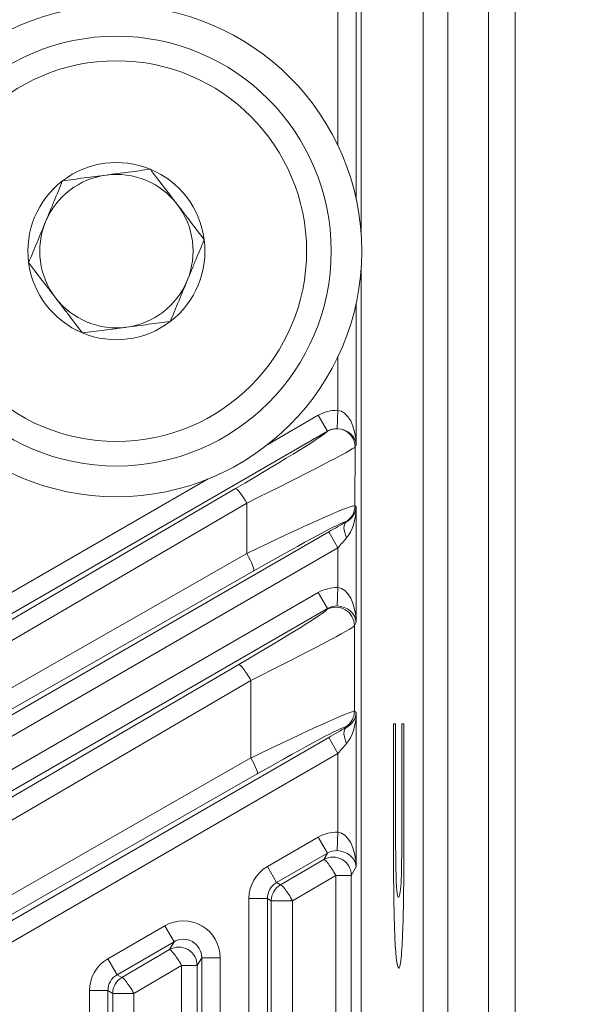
# Model space of a CAD drawing. Header units: millimetres. Extents: x 4 to 836, y 5 to 589.
# Tile 136 of 153: x 716.53 to 725.91, y 331.33 to 347.37. Entities that reach past the tile are written whole.
import ezdxf

# ---------------------------------------------------------------- set-up
doc = ezdxf.new("R2010")
doc.units = ezdxf.units.MM
doc.layers.add('1', color=7, linetype='Continuous', true_color=0xffffff)
doc.styles.add('ideas_simplex', font='simplex.shx')
doc.dimstyles.get("Standard").update_dxf_attribs({"dimtxt": 0.18, "dimasz": 0.18, "dimexe": 0.18, "dimexo": 0.0625, "dimgap": 0.09, "dimtad": 0, "dimtih": 1, "dimtoh": 1, "dimdec": 4, "dimzin": 0, "dimdsep": 46, "dimtxsty": 'Standard', "dimcen": 0.09, "dimadec": 0, "dimazin": 0, "dimtfac": 1, "dimtdec": 4, "dimtofl": 0, "dimtmove": 0, "dimatfit": 3, "dimfxl": 1, "dimtolj": 1, "dimtzin": 0, "dimarcsym": 0})

# ---------------------------------------------------------------- blocks, each defined once
blk = doc.blocks.new('_U4')
at = {"layer": '1', "color": 27, "lineweight": 13}
blk.add_line((785.54537, 308.75902), (785.54537, 341.973984), dxfattribs=at)
at = {"layer": '1', "color": 87, "lineweight": 25}
for p, q in [((784.04537, 340.316484), (778.42037, 340.316484)), ((778.42037, 340.316484), (778.42037, 338.816484)), ((784.04537, 338.816484), (784.04537, 340.316484)), ((778.42037, 333.551484), (778.42037, 332.051484)), ((784.04537, 332.051484), (784.04537, 333.551484)), ((778.42037, 332.051484), (784.04537, 332.051484))]:
    blk.add_line(p, q, dxfattribs=at)
at = {"layer": '1', "color": 152, "lineweight": 13}
for p, q in [((707.442812, 326.43669), (787.54537, 326.43669)), ((707.442812, 308.75902), (787.54537, 308.75902))]:
    blk.add_line(p, q, dxfattribs=at)
at = {"layer": '1', "color": 27, "lineweight": 18}
for points in [[(785.54537, 326.43669), (786.074351, 323.436691), (785.016389, 323.436688)], [(785.54537, 308.75902), (785.016389, 311.759018), (786.074351, 311.759022)]]:
    blk.add_solid(points, dxfattribs=at)
at = {"layer": '1', "color": 87, "linetype": 'Continuous', "lineweight": 25, "char_height": 3, "attachment_point": 7, "rotation": 90, "line_spacing_factor": 1.204819, "style": 'ideas_simplex'}
for s, insert in [('\\W1.2097;17,7', (776.57937, 330.528984)), ('\\W1.4583;.7', (783.89187, 333.498984))]:
    blk.add_mtext(s, dxfattribs=dict(at, insert=insert))
blk = doc.blocks.new('_U7')
at = {"layer": '1', "color": 152, "lineweight": 13}
for p, q in [((727.832774, 357.09793), (811.109585, 357.09793)), ((708.853977, 241.643112), (811.109585, 241.643112))]:
    blk.add_line(p, q, dxfattribs=at)
at = {"layer": '1', "color": 27, "lineweight": 13}
blk.add_line((809.109585, 241.643112), (809.109585, 357.09793), dxfattribs=at)
at = {"layer": '1', "color": 87, "lineweight": 25}
for p, q in [((807.609585, 306.473021), (801.984585, 306.473021)), ((801.984585, 306.473021), (801.984585, 304.973021)), ((807.609585, 304.973021), (807.609585, 306.473021)), ((801.984585, 293.768021), (801.984585, 292.268021)), ((807.609585, 292.268021), (807.609585, 293.768021)), ((801.984585, 292.268021), (807.609585, 292.268021))]:
    blk.add_line(p, q, dxfattribs=at)
at = {"layer": '1', "color": 27, "lineweight": 18}
for points in [[(809.109585, 357.09793), (809.638566, 354.097932), (808.580604, 354.097928)], [(809.109585, 241.643112), (808.580604, 244.64311), (809.638566, 244.643114)]]:
    blk.add_solid(points, dxfattribs=at)
at = {"layer": '1', "color": 87, "linetype": 'Continuous', "lineweight": 25, "char_height": 3, "attachment_point": 7, "rotation": 90, "line_spacing_factor": 1.204819, "style": 'ideas_simplex'}
for s, insert in [('\\W1.1692;115,5', (800.143585, 292.230521)), ('\\W1.2097;4.55', (807.456085, 293.715521))]:
    blk.add_mtext(s, dxfattribs=dict(at, insert=insert))
blk = doc.blocks.new('_U13')
at = {"layer": '1', "color": 27, "lineweight": 13}
for p, q in [((701.028785, 317.780455), (730.248831, 382.403298)), ((730.248831, 382.403298), (732.248831, 382.403298))]:
    blk.add_line(p, q, dxfattribs=at)
at = {"layer": '1', "color": 152, "lineweight": 13}
blk.add_arc((704.942812, 326.43669), 2, 20.669286, 23.659751, dxfattribs=at)
at = {"layer": '1', "color": 27, "lineweight": 18}
for points in [[(705.766818, 328.259055), (706.520827, 331.210542), (707.484825, 330.774662)], [(704.118806, 324.614324), (703.364796, 321.662837), (702.400798, 322.098717)]]:
    blk.add_solid(points, dxfattribs=at)
at = {"layer": '1', "color": 87, "linetype": 'Continuous', "lineweight": 25, "char_height": 3, "attachment_point": 7, "line_spacing_factor": 1.204819, "style": 'ideas_simplex'}
for s, insert in [('\\W1.2776;N°5', (743.147831, 380.038298)), ('\\W0.9188;M', (733.907831, 380.038298)), ('\\W1.0208;4', (737.477831, 380.038298)), ('\\W0.9425;DEPTH 6mm', (729.617831, 374.038298))]:
    blk.add_mtext(s, dxfattribs=dict(at, insert=insert))

msp = doc.modelspace()

# ---------------------------------------------------------------- linework, layer by layer
at = {"layer": '1', "color": 143, "linetype": 'Continuous', "lineweight": 13}
for p, q in [((724.168, 265.064), (724.168, 348.132)), ((724.601, 348.132), (724.601, 265.064))]:
    msp.add_line(p, q, dxfattribs=at)
at = {"layer": '1', "color": 252, "linetype": 'Continuous', "lineweight": 18}
msp.add_line((723.104, 347.847), (723.104, 268.213), dxfattribs=at)
at = {"layer": '1', "color": 143, "linetype": 'Continuous', "lineweight": 18}
msp.add_line((723.504, 347.93), (723.504, 265.265), dxfattribs=at)
at = {"layer": '1', "color": 27, "linetype": 'Continuous', "lineweight": 13}
for p, q in [((721.714, 345.32), (721.714, 347.556)), ((722.014, 347.556), (722.014, 344.441)), ((722.014, 342.755), (722.014, 340.44)), ((721.714, 341.005), (721.714, 341.876)), ((720.571, 340.449), (721.394, 340.924)), ((721.544, 340.665), (721.394, 340.924)), ((721.714, 341.005), (721.704, 340.705)), ((721.544, 340.665), (710.326, 334.188)), ((722.014, 340.44), (721.994, 340.406)), ((721.994, 340.406), (721.992, 339.448)), ((710.176, 334.448), (719.597, 339.887)), ((710.383, 334.089), (720.045, 339.731)), ((720.23, 339.494), (710.569, 333.852)), ((720.228, 338.673), (720.23, 339.494)), ((721.992, 339.448), (722.014, 339.435)), ((722.014, 339.435), (722.014, 337.554)), ((721.846, 339.186), (721.842, 339.188)), ((709.499, 332.06), (721.564, 339.026)), ((721.564, 339.026), (721.714, 338.766)), ((709.323, 332.449), (720.228, 338.673)), ((721.714, 338.766), (709.649, 331.8)), ((721.714, 338.118), (721.714, 338.766)), ((720.342, 338.391), (709.437, 332.167)), ((710.409, 331.696), (721.394, 338.038)), ((721.394, 338.038), (721.544, 337.778)), ((721.714, 338.118), (721.704, 337.819)), ((721.544, 337.778), (710.559, 331.436)), ((721.533, 337.758), (721.544, 337.778)), ((722.014, 337.554), (721.982, 337.499)), ((721.982, 337.499), (721.982, 336.105)), ((710.619, 331.332), (720.1, 336.866)), ((720.296, 336.606), (710.816, 331.072)), ((720.296, 335.343), (720.296, 336.606)), ((721.982, 336.105), (722.014, 336.086)), ((722.014, 336.086), (722.014, 333.57)), ((721.846, 335.837), (721.832, 335.845)), ((711.894, 330.094), (721.564, 335.677)), ((721.564, 335.677), (721.714, 335.417)), ((711.675, 330.42), (720.296, 335.343)), ((721.714, 335.417), (712.043, 329.834)), ((721.714, 334.134), (721.714, 335.417)), ((720.399, 335.083), (711.778, 330.16)), ((720.564, 333.575), (721.394, 334.054)), ((721.394, 334.054), (721.544, 333.794)), ((721.714, 334.134), (721.704, 333.835)), ((721.544, 333.794), (720.714, 333.315)), ((721.484, 333.69), (721.544, 333.794)), ((720.564, 333.575), (720.714, 333.315)), ((720.778, 333.278), (721.484, 333.69)), ((722.014, 333.57), (721.933, 333.43)), ((721.681, 333.43), (720.975, 333.018)), ((721.933, 333.43), (721.681, 333.43)), ((721.681, 301.766), (721.681, 333.43)), ((721.933, 333.43), (721.933, 301.766)), ((720.714, 333.315), (720.778, 333.278)), ((720.264, 333.055), (720.564, 333.055)), ((720.264, 302.14), (720.264, 333.055)), ((720.564, 333.055), (720.564, 302.14)), ((720.628, 333.018), (720.564, 333.055)), ((720.975, 333.018), (720.628, 333.018)), ((720.628, 302.177), (720.628, 333.018)), ((720.975, 333.018), (720.975, 302.177)), ((717.964, 332.074), (718.894, 332.611)), ((718.894, 332.611), (719.044, 332.351)), ((719.044, 332.351), (718.114, 331.814)), ((718.97, 332.222), (719.044, 332.351)), ((718.193, 331.769), (718.97, 332.222)), ((717.964, 332.074), (718.114, 331.814)), ((719.167, 331.963), (718.389, 331.509)), ((719.42, 331.963), (719.167, 331.963)), ((719.167, 303.233), (719.167, 331.963)), ((719.494, 332.091), (719.42, 331.963)), ((719.42, 331.963), (719.42, 303.233)), ((719.794, 332.091), (719.494, 332.091)), ((719.494, 303.104), (719.494, 332.091)), ((719.794, 332.091), (719.794, 303.104)), ((718.114, 331.814), (718.193, 331.769)), ((717.964, 331.554), (717.664, 331.554)), ((717.664, 303.641), (717.664, 331.554)), ((717.964, 331.554), (717.964, 303.641)), ((718.043, 331.509), (717.964, 331.554)), ((718.389, 331.509), (718.043, 331.509)), ((718.043, 303.687), (718.043, 331.509)), ((718.389, 331.509), (718.389, 303.687))]:
    msp.add_line(p, q, dxfattribs=at)
at = {"layer": '1', "color": 27, "linetype": 'Continuous', "lineweight": 18}
for p, q in [((722.095, 343.868), (722.095, 347.585)), ((722.095, 291.87), (722.095, 343.326)), ((721.544, 340.665), (721.394, 340.924))]:
    msp.add_line(p, q, dxfattribs=at)
at = {"layer": '1', "color": 9, "linetype": 'Continuous', "lineweight": 18}
for radius in [4, 3.5]:
    msp.add_circle((718.104, 343.598), radius, dxfattribs=at)
at = {"layer": '1', "color": 9, "linetype": 'Continuous', "lineweight": 13}
msp.add_circle((718.104, 343.598), 3.1, dxfattribs=at)
at = {"layer": '1', "color": 9, "linetype": 'Continuous', "lineweight": 18}
for radius, start, end in [(1.443, 67.4773, 127.4773), (1.443, 7.4773, 67.4773), (1.25, 97.4773, 157.4773), (1.25, 37.4773, 97.4773), (1.443, 127.4773, 187.4773), (1.25, 337.4773, 37.4773), (1.25, 157.4773, 217.4773), (1.443, 307.4773, 7.4773), (1.443, 187.4773, 247.4773), (1.25, 277.4773, 337.4773), (1.25, 217.4773, 277.4773), (1.443, 247.4773, 307.4773)]:
    msp.add_arc((718.104, 343.598), radius, start, end, dxfattribs=at)
at = {"layer": '1', "color": 27, "linetype": 'Continuous', "lineweight": 13}
for centre, major_axis, ratio, start_param, end_param in [((721.693, 340.404), (-0.301, -0.521), 0.99757, 3.631339, 4.18789), ((721.714, 340.44), (-0.015, 0.565), 0.530559, 4.6987, 6.234589), ((719.843, 339.683), (-1.702, -0.987), 0.030323, 1.671841, 3.079192), ((721.714, 340.44), (-0.293, 0.074), 0.867936, 3.425916, 4.937236), ((721.695, 340.406), (-0.26, 0.15), 0.99757, 3.666246, 5.177565), ((719.993, 339.423), (-2.003, -0.986), 0.0184, 1.680415, 3.097462), ((720.195, 339.471), (-0.151, 0.259), 0.141113, 4.718706, 6.247926), ((719.99, 338.466), (-2.002, -0.981), 0.036972, 3.158375, 4.575422), ((721.692, 339.448), (-0.15, -0.26), 0.999188, 1.047549, 2.094043), ((721.714, 339.435), (-0.267, -0.15), 0.922186, 1.549448, 2.595942), ((721.714, 339.435), (-0.014, -0.588), 0.509647, 0.536561, 1.583056), ((720.14, 338.206), (-1.702, -0.981), 0.030229, 3.159077, 4.576124), ((721.564, 339.001), (-0.6, -0.347), 0.030233, 4.205519, 4.694914), ((721.996, 338.926), (0.146, -0.262), 0.422034, 3.180098, 4.481958), ((721.714, 338.742), (-0.3, -0.347), 0.034508, 4.183058, 4.672453), ((720.192, 338.65), (0.149, -0.261), 0.141045, 0.035259, 1.578517), ((721.693, 337.517), (0.301, 0.521), 0.99757, 0.489746, 1.046143), ((721.714, 337.554), (-0.015, 0.565), 0.530559, 4.6987, 6.234589), ((719.834, 336.78), (-1.7, -0.983), 0.030233, 1.710401, 3.089211), ((721.683, 337.499), (0.26, -0.15), 0.99757, 0.524653, 2.61694), ((721.693, 337.517), (-0.151, -0.262), 0.992751, 3.631339, 4.187736), ((721.714, 337.554), (-0.293, 0.074), 0.867936, 3.425916, 4.961806), ((719.984, 336.52), (-2, -0.982), 0.027617, 1.714311, 3.093121), ((720.25, 336.606), (-0.151, 0.259), 0.135523, 4.633444, 6.247954), ((719.984, 335.121), (-2, -0.982), 0.027617, 3.162934, 4.541744), ((721.683, 336.105), (-0.15, -0.26), 0.999188, 1.047549, 2.094043), ((721.714, 336.086), (-0.267, -0.15), 0.922186, 1.549448, 2.595942), ((721.714, 336.086), (-0.014, -0.588), 0.509647, 0.536561, 1.583056), ((720.134, 334.862), (-1.7, -0.983), 0.030233, 3.159025, 4.537835), ((721.564, 335.653), (-0.6, -0.347), 0.030233, 4.205519, 4.694914), ((721.996, 335.577), (-0.146, 0.262), 0.422034, 0.038505, 1.340366), ((721.714, 335.393), (-0.3, -0.347), 0.034508, 4.183058, 4.672453), ((720.25, 335.343), (0.149, -0.261), 0.136261, 0.035235, 1.493153), ((721.693, 333.533), (0.301, 0.521), 0.99757, 0.489746, 1.046143), ((721.714, 333.57), (-0.015, 0.565), 0.530559, 4.6987, 6.234589), ((721.634, 333.43), (-0.26, 0.15), 0.99757, 3.666246, 5.758532), ((721.693, 333.533), (-0.151, -0.262), 0.992751, 3.631339, 4.187736), ((721.714, 333.57), (-0.293, 0.074), 0.867936, 3.425916, 4.961806), ((720.865, 333.055), (-0.52, 0.3), 0.999188, 5.759938, 6.806432), ((721.634, 333.43), (-0.151, 0.259), 0.135523, 4.633444, 6.247954), ((720.865, 333.055), (-0.26, 0.15), 0.997569, 5.759938, 6.806432), ((720.928, 333.018), (-0.15, -0.26), 0.999188, 4.189142, 5.235636), ((720.928, 333.018), (-0.151, 0.259), 0.135523, 4.633444, 6.247954), ((719.193, 332.09), (0.301, 0.521), 0.99757, 5.237042, 7.329329), ((719.12, 331.963), (-0.26, 0.15), 0.99757, 3.666246, 5.758532), ((719.193, 332.09), (-0.151, -0.262), 0.992751, 2.095449, 4.187736), ((719.12, 331.963), (-0.151, 0.259), 0.135523, 4.633444, 6.247954), ((718.265, 331.554), (-0.52, 0.3), 0.999188, 5.759938, 6.806432), ((718.265, 331.554), (-0.26, 0.15), 0.997569, 5.759938, 6.806432), ((718.342, 331.509), (-0.15, -0.26), 0.999188, 4.189142, 5.235636), ((718.342, 331.509), (-0.151, 0.259), 0.135523, 4.633444, 6.247954)]:
    msp.add_ellipse(centre, major_axis=major_axis, ratio=ratio, start_param=start_param, end_param=end_param, dxfattribs=at)
at = {"layer": '1', "color": 9, "linetype": 'Continuous', "lineweight": 18}
for points, knots in [([(717.226, 344.743), (717.343, 344.759), (717.46, 344.774), (717.639, 344.798), (717.698, 344.805), (717.819, 344.821), (717.879, 344.829), (717.97, 344.841), (718.001, 344.845), (718.062, 344.853), (718.092, 344.857), (718.183, 344.869), (718.243, 344.877), (718.422, 344.9), (718.54, 344.916), (718.657, 344.931)], [0, 0, 0, 0, 0.25, 0.25, 0.375, 0.375, 0.5, 0.5, 0.5625, 0.5625, 0.625, 0.625, 0.75, 0.75, 1, 1, 1, 1]), ([(718.657, 344.931), (718.729, 344.838), (718.801, 344.743), (718.91, 344.601), (718.947, 344.553), (719.021, 344.457), (719.058, 344.408), (719.114, 344.335), (719.133, 344.311), (719.17, 344.262), (719.189, 344.238), (719.244, 344.165), (719.281, 344.117), (719.391, 343.974), (719.463, 343.879), (719.535, 343.786)], [0, 0, 0, 0, 0.25, 0.25, 0.375, 0.375, 0.5, 0.5, 0.5625, 0.5625, 0.625, 0.625, 0.75, 0.75, 1, 1, 1, 1]), ([(716.673, 343.41), (716.695, 343.464), (716.718, 343.519), (716.764, 343.63), (716.787, 343.685), (716.833, 343.797), (716.856, 343.852), (716.903, 343.964), (716.926, 344.021), (716.973, 344.133), (716.996, 344.19), (717.031, 344.275), (717.043, 344.303), (717.067, 344.359), (717.078, 344.387), (717.136, 344.526), (717.181, 344.636), (717.226, 344.743)], [0, 0, 0, 0, 0.125, 0.125, 0.25, 0.25, 0.375, 0.375, 0.5, 0.5, 0.625, 0.625, 0.6875, 0.6875, 0.75, 0.75, 1, 1, 1, 1]), ([(718.982, 342.452), (719.005, 342.507), (719.027, 342.561), (719.073, 342.672), (719.096, 342.728), (719.142, 342.839), (719.166, 342.895), (719.212, 343.007), (719.235, 343.063), (719.282, 343.176), (719.306, 343.232), (719.341, 343.317), (719.353, 343.345), (719.376, 343.402), (719.387, 343.43), (719.445, 343.569), (719.49, 343.678), (719.535, 343.786)], [0, 0, 0, 0, 0.125, 0.125, 0.25, 0.25, 0.375, 0.375, 0.5, 0.5, 0.625, 0.625, 0.6875, 0.6875, 0.75, 0.75, 1, 1, 1, 1]), ([(717.551, 342.265), (717.479, 342.358), (717.407, 342.452), (717.298, 342.595), (717.261, 342.643), (717.187, 342.739), (717.15, 342.788), (717.094, 342.861), (717.075, 342.885), (717.038, 342.934), (717.019, 342.958), (716.964, 343.031), (716.927, 343.079), (716.817, 343.222), (716.745, 343.316), (716.673, 343.41)], [0, 0, 0, 0, 0.25, 0.25, 0.375, 0.375, 0.5, 0.5, 0.5625, 0.5625, 0.625, 0.625, 0.75, 0.75, 1, 1, 1, 1]), ([(718.982, 342.452), (718.865, 342.437), (718.748, 342.422), (718.569, 342.398), (718.51, 342.39), (718.389, 342.375), (718.329, 342.367), (718.238, 342.355), (718.207, 342.351), (718.146, 342.343), (718.116, 342.339), (718.025, 342.327), (717.965, 342.319), (717.786, 342.295), (717.668, 342.28), (717.551, 342.265)], [0, 0, 0, 0, 0.25, 0.25, 0.375, 0.375, 0.5, 0.5, 0.5625, 0.5625, 0.625, 0.625, 0.75, 0.75, 1, 1, 1, 1])]:
    msp.add_open_spline(points, degree=3, knots=knots, dxfattribs=at)
at = {"layer": '1', "color": 27, "linetype": 'Continuous', "lineweight": 18}
msp.add_open_spline([(721.704, 340.705), (721.677, 340.706), (721.649, 340.703), (721.594, 340.69), (721.568, 340.679), (721.544, 340.665)], degree=3, knots=[0, 0, 0, 0, 0.5, 0.5, 1, 1, 1, 1], dxfattribs=at)
at = {"layer": '1', "color": 27, "linetype": 'Continuous', "lineweight": 13}
msp.add_open_spline([(721.544, 340.665), (721.544, 340.665), (721.544, 340.665), (721.544, 340.665)], degree=3, dxfattribs=at)
at = {"layer": '1', "color": 27, "linetype": 'Continuous', "lineweight": 18}
msp.add_open_spline([(721.712, 340.705), (721.709, 340.705), (721.707, 340.705), (721.704, 340.705)], degree=3, dxfattribs=at)
at = {"layer": '1', "color": 7, "linetype": 'Continuous', "lineweight": 13}
msp.add_open_spline([(722.633, 335.899), (722.626, 335.899), (722.62, 335.899), (722.62, 335.899), (722.62, 335.899), (722.62, 334.247), (722.62, 334.247), (722.62, 333.469), (722.625, 332.912), (722.637, 332.585)], degree=3, knots=[0, 0, 0, 0, 0.171799, 0.171799, 0.171799, 0.5859, 0.5859, 0.5859, 1, 1, 1, 1], dxfattribs=at)
at = {"layer": '1', "color": 7, "linetype": 'Continuous', "lineweight": 18}
for points, knots in [([(722.66, 333.536), (722.655, 333.747), (722.654, 333.997), (722.654, 334.362), (722.654, 334.362), (722.654, 335.899), (722.654, 335.899), (722.654, 335.899), (722.643, 335.899), (722.633, 335.899)], [0, 0, 0, 0, 0.386829, 0.386829, 0.386829, 0.773659, 0.773659, 0.773659, 1, 1, 1, 1]), ([(722.756, 335.899), (722.756, 335.899), (722.756, 335.757), (722.756, 335.279), (722.756, 334.659), (722.756, 334.401), (722.756, 334.401), (722.756, 334.053), (722.755, 333.61), (722.747, 333.369), (722.743, 333.306)], [0, 0, 0, 0, 0.1176, 0.2016, 0.3556, 0.5, 0.5, 0.5, 0.8064, 1, 1, 1, 1]), ([(722.791, 335.899), (722.791, 335.899), (722.788, 335.899), (722.782, 335.899), (722.775, 335.899), (722.763, 335.899), (722.756, 335.899), (722.756, 335.899)], [0, 0, 0, 0, 0.261488, 0.33448, 0.413087, 0.688211, 1, 1, 1, 1]), ([(722.785, 333.152), (722.789, 333.507), (722.791, 333.603), (722.791, 334.199), (722.791, 334.199), (722.791, 334.535), (722.791, 335.071), (722.791, 335.351), (722.791, 335.571), (722.791, 335.804), (722.791, 335.899), (722.791, 335.899)], [0, 0, 0, 0, 0.5, 0.5, 0.5, 0.6936, 0.7552, 0.814, 0.8588, 0.9008, 1, 1, 1, 1]), ([(722.743, 333.306), (722.733, 333.152), (722.718, 333.075), (722.701, 333.075), (722.677, 333.075), (722.668, 333.21), (722.66, 333.536)], [0, 0, 0, 0, 0.5, 0.5, 0.5, 1, 1, 1, 1]), ([(722.637, 332.585), (722.653, 332.144), (722.675, 331.922), (722.705, 331.922), (722.722, 331.922), (722.743, 332.028), (722.764, 332.348), (722.777, 332.675), (722.783, 332.97), (722.785, 333.152)], [0, 0, 0, 0, 0.5, 0.5, 0.5, 0.7052, 0.792, 0.8844, 1, 1, 1, 1])]:
    msp.add_open_spline(points, degree=3, knots=knots, dxfattribs=at)

# ---------------------------------------------------------------- dimensions: what is measured, and where the dimension line sits
at = {"layer": '1', "color": 87, "linetype": 'Continuous', "lineweight": 25}
dim = msp.add_diameter_dim_2p(p1=(704.119, 324.614), p2=(705.767, 328.259), text=' <> \\C87;\\H3.00;\\Fsimplex.shx;N°5\\Fsimplex.shx;\\H3.00;\\C87;\\P\\C87;\\H3.00;\\Fsimplex.shx;DEPTH 6mm\\Fsimplex.shx;\\H3.00;\\C87;', dimstyle='Standard', override={"dimtxt": 3, "dimasz": 3, "dimexe": 2, "dimexo": 2.5, "dimgap": 1.5, "dimtih": 1, "dimtoh": 1, "dimdec": 2, "dimlfac": 1, "dimzin": 8, "dimdsep": 44, "dimlunit": 2, "dimpost": '\\C87;M<>', "dimtxsty": 'ideas_simplex', "dimsah": 1, "dimse1": 0, "dimse2": 0, "dimsd1": 0, "dimsd2": 0, "dimclrd": 27, "dimclre": 152, "dimclrt": 87, "dimtol": 0, "dimtm": -0.1, "dimtfac": 0.5, "dimtdec": 2, "dimtofl": 1, "dimtmove": 0, "dimatfit": 2, "dimtzin": 8, "dimlwd": 13, "dimlwe": 13}, dxfattribs=at)
dim.commit()
dim.dimension.update_dxf_attribs({"geometry": '_U13', "text_midpoint": (742.674, 379.403), "dimtype": 163})
for base, p1, p2, text, picture, middle in [((809.11, 241.643), (724.726, 357.098), (706.354, 241.643), '<>\\P[\\C87;\\H3.00;\\Fsimplex.shx;4.55\\Fsimplex.shx;\\H3.00;\\C87; ]', '_U7', (809.11, 299.371)), ((785.545, 308.759), (704.943, 326.437), (704.943, 308.759), '<>\\P[\\C87;\\H3.00;\\Fsimplex.shx;.7\\Fsimplex.shx;\\H3.00;\\C87; ]', '_U4', (785.545, 349.58))]:
    dim = msp.add_linear_dim(base=base, p1=p1, p2=p2, angle=90, text=text, dimstyle='Standard', override={"dimtxt": 3, "dimasz": 3, "dimexe": 2, "dimexo": 2.5, "dimgap": 1.5, "dimtad": 1, "dimtih": 0, "dimtoh": 0, "dimdec": 1, "dimlfac": 1, "dimzin": 8, "dimdsep": 44, "dimlunit": 2, "dimtxsty": 'ideas_simplex', "dimsah": 1, "dimse1": 0, "dimse2": 0, "dimsd1": 0, "dimsd2": 0, "dimclrd": 27, "dimclre": 152, "dimclrt": 87, "dimtol": 0, "dimtm": -0.1, "dimtfac": 0.5, "dimtdec": 2, "dimtofl": 1, "dimtmove": 0, "dimtzin": 8, "dimlwd": 13, "dimlwe": 13}, dxfattribs=at)
    dim.commit()
    dim.dimension.update_dxf_attribs({"geometry": picture, "text_midpoint": middle, "dimtype": 160})

doc.saveas('drawing.dxf')
